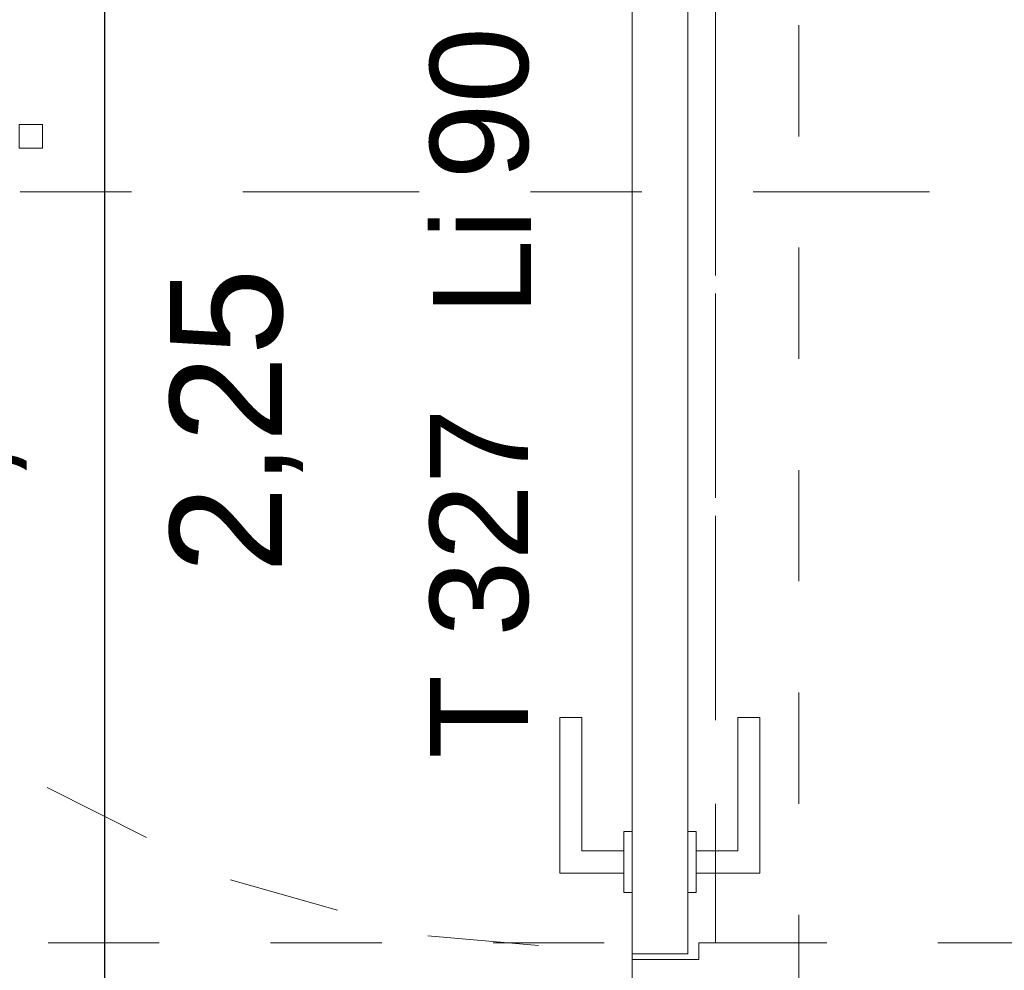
# Model space of a CAD drawing. Header units: metres. Extents: x -45.2 to 14.3, y -31.8 to 10.2.
# Tile 24 of 148: x -34.4 to -33.5, y -17.6 to -16.7. Entities that reach past the tile are written whole.
import ezdxf

# ---------------------------------------------------------------- set-up
doc = ezdxf.new("R2010")
doc.units = ezdxf.units.M
doc.header["$LTSCALE"] = 0.05
for name, pattern in [('Achsen 01', [5.291531, 3.175, -1.058062, 0.352704, -0.705764]), ('Dash Style-17', [1.999894, 0.999947, -0.999947]), ('gestrichelt - 01', [2, 1, -1]), ('ISO-07 Punktiert', [0.889, 0.127, -0.762]), ('Raster 01', [2, 1, -1]), ('VW-01 Strichlinie kurz', [2, 1, -1])]:
    doc.linetypes.add(name, pattern=pattern)
doc.layers.get('0').update_dxf_attribs({"lineweight": 25})
for name, color, linetype, lineweight in [('027_Tischlerarbeiten-340 Innentüren', 7, 'Continuous', 9), ('031_Metallbauarbeiten-340 Innentüren _ Elemente', 7, 'Continuous', 9), ('039_Trockenbauarbeiten-000 Sturz', 7, 'ISO-07 Punktiert', 9), ('AV1-Einrichtung Bemaßung', 7, 'Continuous', 9), ('AV1-Schnitt Achsen', 7, 'Achsen 01', 18), ('Keine', 7, 'Continuous', 9)]:
    doc.layers.add(name, color=color, linetype=linetype, lineweight=lineweight)
doc.layers.add('AV1-Achsen', color=1, linetype='Achsen 01', lineweight=18, true_color=0xff0000)
doc.layers.add('AV1-Raster', color=7, linetype='Raster 01', lineweight=9, true_color=0xa6a6a6)
doc.styles.add('Arial', font='arial.ttf')

msp = doc.modelspace()

# ---------------------------------------------------------------- linework, layer by layer
at = {"color": 0, "linetype": 'ByBlock', "lineweight": -2}
msp.add_line((-34.29894, -17.625), (-34.29894, -17.55431), dxfattribs=at)
at = {"layer": '027_Tischlerarbeiten-340 Innentüren'}
for points in [[(-33.825, -16.59), (-33.775, -16.59), (-33.775, -17.56), (-33.825, -17.56)], [(-33.8325, -17.4875), (-33.8325, -17.4675), (-33.87, -17.4675), (-33.87, -17.3475), (-33.89, -17.3475), (-33.89, -17.4875)], [(-33.7675, -17.4875), (-33.7675, -17.4675), (-33.73, -17.4675), (-33.73, -17.3475), (-33.71, -17.3475), (-33.71, -17.4875)], [(-33.8325, -17.45), (-33.825, -17.45), (-33.825, -17.505), (-33.8325, -17.505)], [(-33.775, -17.45), (-33.7675, -17.45), (-33.7675, -17.505), (-33.775, -17.505)], [(-33.825, -17.565), (-33.765, -17.565), (-33.765, -17.55), (-33.675, -17.55), (-33.675, -17.6), (-33.825, -17.6)]]:
    msp.add_lwpolyline(points, close=True, dxfattribs=at)
at = {"layer": '027_Tischlerarbeiten-340 Innentüren', "color": 253, "linetype": 'gestrichelt - 01', "lineweight": 9, "true_color": 0xa6a6a6}
msp.add_lwpolyline([(-34.80333, -16.6449), (-34.77504, -16.82715), (-34.71284, -17.00079), (-34.61899, -17.15956), (-34.49684, -17.29775), (-34.35081, -17.4104), (-34.18613, -17.49346), (-34.00873, -17.54393), (-33.825, -17.56)], dxfattribs=at)
at = {"layer": '039_Trockenbauarbeiten-000 Sturz', "linetype": 'VW-01 Strichlinie kurz'}
msp.add_lwpolyline([(-33.825, -16.525), (-33.675, -16.525), (-33.675, -17.625), (-33.825, -17.625)], close=True, dxfattribs=at)
at = {"layer": 'AV1-Achsen'}
msp.add_line((-33.75, -26.5), (-33.75, 4.9), dxfattribs=at)
at = {"layer": 'AV1-Einrichtung Bemaßung', "color": 0, "lineweight": -2}
msp.add_line((-34.29894, -17.55431), (-34.29894, -16.59569), dxfattribs=at)
at = {"layer": 'AV1-Raster'}
for p, q in [((-33.75, -22.95), (-33.75, 1.35)), ((1.35, -17.55), (-40.5, -17.55))]:
    msp.add_line(p, q, dxfattribs=at)
at = {"layer": 'AV1-Schnitt Achsen'}
msp.add_line((-43.35, -16.875), (4.2, -16.875), dxfattribs=at)
at = {"layer": 'Keine', "color": 8, "linetype": 'Dash Style-17', "lineweight": 13, "true_color": 0x808080}
msp.add_lwpolyline([(-34.35501, -16.83549), (-34.37601, -16.83549), (-34.37601, -16.81449), (-34.35501, -16.81449)], close=True, dxfattribs=at)

# ---------------------------------------------------------------- texts
at = {"layer": '031_Metallbauarbeiten-340 Innentüren _ Elemente', "char_height": 0.088263, "attachment_point": 7, "rotation": 90, "style": 'Arial'}
for s, insert in [('90', (-33.9172, -16.86387)), ('Li', (-33.9157, -16.98627)), ('T 327', (-33.91726, -17.3845))]:
    msp.add_mtext(s, dxfattribs=dict(at, insert=insert))
at = {"layer": 'AV1-Einrichtung Bemaßung', "color": 0, "insert": (-34.3691, -17.21643), "char_height": 0.100872, "attachment_point": 7, "rotation": 90, "style": 'Arial'}
msp.add_mtext('1,10', dxfattribs=at)
at = {"layer": 'AV1-Einrichtung Bemaßung', "insert": (-34.12082, -17.21786), "char_height": 0.100872, "attachment_point": 7, "rotation": 90, "style": 'Arial'}
msp.add_mtext('2,25', dxfattribs=at)

doc.saveas('drawing.dxf')
